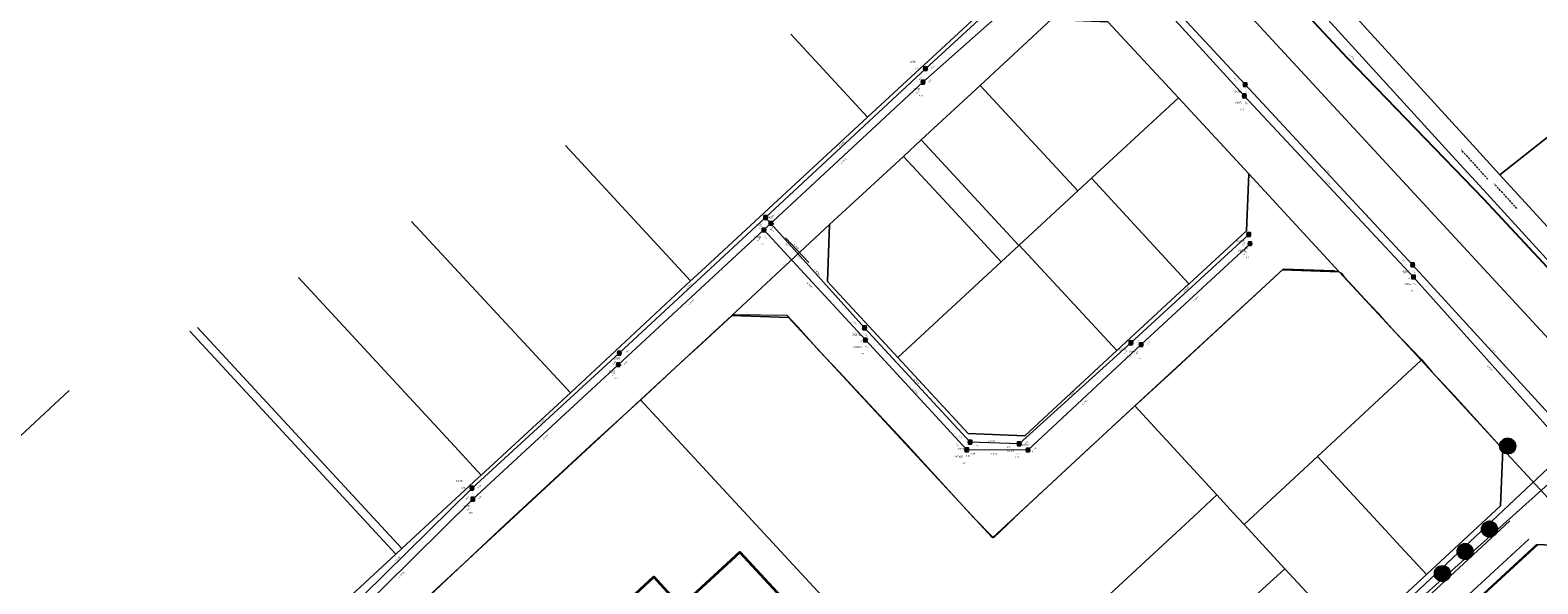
# Model space of a CAD drawing. Header units: metres. Extents: x 163628 to 167855, y 402678 to 405435.
# Tile 89 of 256: x 163973 to 164349, y 403521 to 403659. Entities that reach past the tile are written whole.
import ezdxf

# ---------------------------------------------------------------- set-up
doc = ezdxf.new("R2010")
doc.units = ezdxf.units.M
doc.linetypes.add('DASHED2', pattern=[0.375, 0.25, -0.125])
doc.layers.get('0').update_dxf_attribs({"lineweight": 25})
for name, color, linetype, lineweight in [('B-WE-KW-KUNSTWERK_DUIKER-G', 252, 'Continuous', 18), ('X-CA190022.004-UO-BGT_Ondergrond$0$GE_314_WGDRijbaanLokaleweg_Vlak_GEM', 253, 'Continuous', 9), ('X-CA190022.004-UO-BGT_Ondergrond$0$GE_401_OTDErf_Vlak_GEM', 253, 'Continuous', 9), ('X-CA190022.004-UO-BGT_Ondergrond$0$GE_601_PNDgrondvlakpand_Vlak_MV_GEM', 34, 'Continuous', 35), ('X-CA190022.004-UO-KAD_Percelen$0$B-WE-KG-GRENS_PERCEEL-GV', 150, 'Continuous', 9), ('X-CA190022.004-UO-WHM_Riolering gemeente - drukleidingen_v0.1$0$Riool_onder_druk_pvc_leidingen_315_hgml', 214, 'X-CA190022.004-UO-WHM_Riolering gemeente - drukleidingen_v0.1$0$1-200 PERSLEIDING', 25), ('X-CA190022.004-UO-WHM_Riolering gemeente_NLCS_v0.2$0$B-WE-RI-BOB-T18', 214, 'Continuous', 15), ('X-CA190022.004-UO-WHM_Riolering gemeente_NLCS_v0.2$0$B-WE-RI-DIAMETER-T18', 214, 'Continuous', 15), ('X-CA190022.004-UO-WHM_Riolering gemeente_NLCS_v0.2$0$B-WE-RI-HWA_TRANSPORTLEIDING-G', 214, 'X-CA190022.004-UO-WHM_Riolering gemeente_NLCS_v0.2$0$1-200 HEMELWATER', 15), ('X-CA190022.004-UO-WHM_Riolering gemeente_NLCS_v0.2$0$B-WE-RI-PUT-S', 214, 'Continuous', 15), ('X-CA190022.004-UO-WHM_Riolering gemeente_NLCS_v0.2$0$B-WE-RI-PUTDEKSELHOOGTE-T18', 214, 'Continuous', 15), ('X-CA190022.004-UO-WHM_Riolering gemeente_NLCS_v0.2$0$B-WE-RI-PUTNUMMER-T25', 214, 'Continuous', 15), ('X-CA190022.004-UO-WHM_Riolering gemeente_NLCS_v0.2$0$B-WE-RI-VWA_TRANSPORTLEIDING-G', 214, 'X-CA190022.004-UO-WHM_Riolering gemeente_NLCS_v0.2$0$1-200 VUILWATER', 15)]:
    doc.layers.add(name, color=color, linetype=linetype, lineweight=lineweight)
doc.layers.add('X-CA190022.004-UO-DWM_Beplanting$0$B-WE-GR-BOOM-S AFKOMSTIG UIT BOMENBESTAND GEMEENTE', color=252, linetype='Continuous')
doc.layers.add('X-CA190022.004-UO-DWM_Beplanting$0$N-GV-GR-GRAS-A-200', color=7, linetype='Continuous')
doc.styles.add('X-CA190022.004-UO-WHM_Riolering gemeente - drukleidingen_v0.1$0$NLCS-ISO', font='NLCS-ISO.ttf')
doc.styles.add('X-CA190022.004-UO-WHM_Riolering gemeente_NLCS_v0.2$0$NLCS-ISO', font='NLCS-ISO.ttf')
doc.styles.add('X-CA190022.004-UO-WHM_Riolering gemeente_NLCS_v0.2$0$NLCS-ISO-M200-T18', font='NLCS-ISO.ttf', dxfattribs={"height": 0.36})
doc.styles.add('X-CA190022.004-UO-WHM_Riolering gemeente_NLCS_v0.2$0$NLCS-ISO-M200-T25', font='NLCS-ISO.ttf', dxfattribs={"height": 0.5})
doc.linetypes.add('X-CA190022.004-UO-WHM_Riolering gemeente - drukleidingen_v0.1$0$1-200 PERSLEIDING', pattern='A,1.5,-0.6,["PERS",X-CA190022.004-UO-WHM_Riolering gemeente - drukleidingen_v0.1$0$NLCS-ISO,S=0.24,R=0,X=-0.5,Y=-0.12],-0.65', length=2.75)
doc.linetypes.add('X-CA190022.004-UO-WHM_Riolering gemeente_NLCS_v0.2$0$1-200 HEMELWATER', pattern='A,1.5,-0.6,["HWA",X-CA190022.004-UO-WHM_Riolering gemeente_NLCS_v0.2$0$NLCS-ISO,S=0.24,R=0,X=-0.5,Y=-0.12],-0.3', length=2.4)
doc.linetypes.add('X-CA190022.004-UO-WHM_Riolering gemeente_NLCS_v0.2$0$1-200 VUILWATER', pattern='A,1.5,-0.6,["DWA",X-CA190022.004-UO-WHM_Riolering gemeente_NLCS_v0.2$0$NLCS-ISO,S=0.24,R=0,X=-0.5,Y=-0.12],-0.3', length=2.4)

# ---------------------------------------------------------------- blocks, each defined once
blk = doc.blocks.new('X-CA190022.004-UO-WHM_Riolering gemeente_NLCS_v0.2$0$B-SRI-PUT_BETON-SO')
blk.add_line((-1.4, -1.4), (1.4, 1.4))
at = {"lineweight": -3, "flags": 128}
blk.add_lwpolyline([(2, -2), (2, 2), (-2, 2), (-2, -2)], close=True, dxfattribs=at)
at = {"lineweight": -3}
blk.add_circle((0, 0), 2, dxfattribs=at)
blk = doc.blocks.new('X-CA190022.004-UO-DWM_Beplanting$0$SGR-BOOM_01-SO')
at = {"linetype": 'ByBlock', "lineweight": 18}
h = blk.add_hatch(color=0, dxfattribs=at)
h.dxf.hatch_style = 1
edge = h.paths.add_edge_path()
edge.add_arc((0, 0), 0.25, 0, 360)
at = {"color": 0, "linetype": 'ByBlock', "lineweight": 18}
for radius in [2, 0.25]:
    blk.add_circle((0, 0), radius, dxfattribs=at)
blk = doc.blocks.new('X-CA190022.004-UO-DWM_Beplanting$0$IMGEOBoom')
at = {"transparency": 33554457}
h = blk.add_hatch(color=256, dxfattribs=at)
h.dxf.hatch_style = 1
edge = h.paths.add_edge_path()
edge.add_arc((0, 0), 100, 0, 360)
edge = h.paths.add_edge_path(flags=17)
edge.add_arc((0, 0), 12.5, 0, 360)
h = blk.add_hatch()
h.set_pattern_fill('ANGLE', color=256)
h.set_pattern_definition([(0, (0, 0), (0, 6.985), [5.08, -1.905]), (90, (0, 0), (-6.985, 4e-16), [5.08, -1.905])])
edge = h.paths.add_edge_path(flags=17)
edge.add_arc((0, 0), 12.5, 0, 360)
at = {"layer": 'X-CA190022.004-UO-DWM_Beplanting$0$N-GV-GR-GRAS-A-200'}
h = blk.add_hatch(color=256, dxfattribs=at)
h.dxf.hatch_style = 1
edge = h.paths.add_edge_path(flags=17)
edge.add_arc((0, 0), 12.5, 0, 360)
at = {"xscale": 50, "yscale": 50, "zscale": 50}
blk.add_blockref('X-CA190022.004-UO-DWM_Beplanting$0$SGR-BOOM_01-SO', (0, 0), dxfattribs=at)

msp = doc.modelspace()

# ---------------------------------------------------------------- linework, layer by layer
at = {"layer": 'B-WE-KW-KUNSTWERK_DUIKER-G', "linetype": 'DASHED2', "ltscale": 2, "flags": 128}
for points in [[(164336.228, 403621.649), (164329.56, 403628.956)], [(164343.44, 403614.365), (164337.834, 403620.456)]]:
    msp.add_lwpolyline(points, dxfattribs=at)
at = {"layer": 'X-CA190022.004-UO-BGT_Ondergrond$0$GE_314_WGDRijbaanLokaleweg_Vlak_GEM', "flags": 128}
for points in [[(164171.712, 403379.416), (164172.084, 403379.76), (164220.815, 403424.824), (164231.312, 403434.53), (164251.364, 403453.071), (164259.771, 403460.845), (164260.937, 403461.923), (164269.442, 403469.787), (164301.838, 403499.752), (164302.958, 403500.79), (164306.775, 403504.328), (164315.372, 403512.298), (164341.662, 403536.67)], [(164346.364, 403532.147), (164336.681, 403523.174), (164330.498, 403517.445), (164315.256, 403503.321), (164305.01, 403493.828), (164295.413, 403484.949), (164288.546, 403478.6), (164286.117, 403476.354), (164265.184, 403457.002), (164261.843, 403453.913), (164234.977, 403429.074), (164225.894, 403420.677), (164204.85, 403401.219), (164196.292, 403393.307), (164175.226, 403373.829), (164174.284, 403372.958)]]:
    msp.add_lwpolyline(points, dxfattribs=at)
at = {"layer": 'X-CA190022.004-UO-BGT_Ondergrond$0$GE_401_OTDErf_Vlak_GEM', "flags": 128}
for points in [[(164067.041, 403512.605), (164091.552, 403535.711), (164113.79, 403556.244), (164125.459, 403566.836), (164136.422, 403577.038), (164138.578, 403579.005), (164139.636, 403579.971), (164139.644, 403579.979), (164148.174, 403587.763), (164148.864, 403587.979), (164161.703, 403587.805), (164164.522, 403584.815), (164169.827, 403579.007), (164174.719, 403573.818), (164183.498, 403564.396), (164191.831, 403555.412), (164200.265, 403546.203), (164208.222, 403537.515), (164213.143, 403532.447), (164218.331, 403537.339), (164218.317, 403537.414), (164226.564, 403545.064), (164237.18, 403554.932), (164241.429, 403558.882), (164248.054, 403565.04), (164258.608, 403574.66), (164263.432, 403579.157), (164278.586, 403593.1), (164285.327, 403599.368), (164285.333, 403599.374), (164297.898, 403598.909), (164298.915, 403598.688), (164299.742, 403598.31), (164300.386, 403597.491), (164304.744, 403592.71), (164305.423, 403591.944), (164308.861, 403588.341), (164309.24, 403587.944), (164313.247, 403583.55), (164319.646, 403576.847), (164322.311, 403573.691), (164327.929, 403567.817), (164339.939, 403554.537)], [(164137.741, 403394.779), (164130.705, 403395.048), (164066.082, 403464.885), (164077.251, 403475.219), (164084.048, 403467.893), (164105.835, 403488.05), (164099.021, 403495.354), (164128.618, 403522.754), (164135.39, 403515.429), (164150.027, 403528.929), (164204.428, 403470.152), (164188.006, 403454.921), (164194.788, 403447.578), (164137.741, 403394.779)], [(164364.293, 403392.58), (164334.793, 403377.305), (164298.889, 403356.556), (164278.484, 403378.666), (164256.764, 403402.439), (164244.941, 403415.139), (164234.797, 403425.741), (164264.875, 403453.404), (164268.419, 403456.527), (164286.725, 403473.698), (164291.383, 403477.618), (164295.701, 403482.042), (164298.016, 403484.078), (164307.024, 403492.153), (164307.75, 403493.209), (164315.215, 403500.186), (164318.159, 403502.685), (164326.85, 403510.791), (164330.817, 403514.684), (164332.939, 403516.348), (164337.49, 403520.505), (164348.693, 403530.782)]]:
    msp.add_lwpolyline(points, dxfattribs=at)
at = {"layer": 'X-CA190022.004-UO-BGT_Ondergrond$0$GE_601_PNDgrondvlakpand_Vlak_MV_GEM', "flags": 128}
msp.add_lwpolyline([(164137.741, 403394.779), (164130.705, 403395.048), (164066.082, 403464.885), (164077.251, 403475.219), (164084.048, 403467.893), (164105.835, 403488.05), (164099.021, 403495.354), (164128.618, 403522.754), (164135.39, 403515.429), (164150.027, 403528.929), (164204.428, 403470.152), (164188.006, 403454.921), (164194.788, 403447.578), (164137.741, 403394.779)], dxfattribs=at)
at = {"layer": 'X-CA190022.004-UO-KAD_Percelen$0$B-WE-KG-GRENS_PERCEEL-GV', "flags": 128}
for points in [[(164261.228, 403706.309), (164272.895, 403695.302), (164331.702, 403630.909), (164339.204, 403622.748), (164399.798, 403670.625), (164482.087, 403734.976), (164502.692, 403751.089), (164496.934, 403757.939), (164468.225, 403789.03), (164456.062, 403802.473)], [(164444.596, 403503.272), (164412.082, 403541.534), (164393.176, 403563.781), (164388.711, 403568.662), (164373.729, 403585.025), (164339.204, 403622.748), (164331.702, 403630.909), (164272.895, 403695.302), (164261.228, 403706.309)], [(164244.117, 403697.864), (164382.73, 403547.962), (164467.184, 403447.137), (164474.656, 403438.052), (164476.902, 403439.143), (164487.569, 403444.164), (164388.991, 403559.989), (164335.093, 403619.023), (164327.271, 403627.471), (164268.836, 403691.623), (164256.121, 403703.788)], [(164256.121, 403703.788), (164268.836, 403691.623), (164327.271, 403627.471), (164335.093, 403619.023), (164388.991, 403559.989), (164487.569, 403444.164), (164492.811, 403446.689), (164489.137, 403451.001), (164487.991, 403452.346), (164450.199, 403496.696), (164444.596, 403503.272)], [(164464.658, 403441.585), (164469.708, 403435.65), (164474.656, 403438.052), (164467.184, 403447.137), (164382.73, 403547.962), (164244.117, 403697.864)], [(164162.758, 403657.707), (164181.828, 403637.097), (164218.541, 403671.011), (164219.124, 403685.153), (164218.886, 403685.41)], [(164218.886, 403685.41), (164219.124, 403685.153), (164241.656, 403660.769), (164259.183, 403641.854), (164276.688, 403622.967), (164299.208, 403598.634), (164319.627, 403576.641), (164339.939, 403554.537), (164362.42, 403530.213), (164375.611, 403515.963), (164394.193, 403505.178), (164412.451, 403494.492), (164427.408, 403485.739), (164430.171, 403482.483), (164464.658, 403441.585)], [(164106.657, 403630.018), (164137.79, 403596.349), (164140.412, 403598.775), (164181.828, 403637.097), (164162.758, 403657.707)], [(164107.874, 403568.552), (164137.79, 403596.349), (164106.657, 403630.018)], [(164040.213, 403597.223), (164079.024, 403555.227), (164085.656, 403548.05), (164107.874, 403568.552), (164068.341, 403611.106)], [(164068.341, 403611.106), (164107.874, 403568.552)], [(164015.054, 403584.806), (164065.911, 403529.831), (164084.921, 403547.372), (164085.656, 403548.05), (164079.024, 403555.227), (164040.213, 403597.223)], [(163997.382, 403480.119), (164012.681, 403480.572), (164064.421, 403528.4), (164052.3, 403541.519), (164013.169, 403583.875)], [(164013.169, 403583.875), (164052.3, 403541.519), (164064.421, 403528.4)], [(164064.421, 403528.4), (164065.911, 403529.831), (164015.054, 403584.806)], [(163924.466, 403540.094), (163935.104, 403531.285), (163945.84, 403541.321), (163949.219, 403537.632), (163957.553, 403545.351), (163983.178, 403569.073)], [(163983.178, 403569.073), (163957.553, 403545.351), (163949.219, 403537.632), (163938.953, 403528.122), (163954.024, 403515.741), (163997.382, 403480.119)], [(164330.627, 403514.464), (164348.279, 403530.814), (164362.42, 403530.213), (164339.939, 403554.537), (164339.38, 403540.411), (164320.944, 403523.34), (164302.68, 403506.429)]]:
    msp.add_lwpolyline(points, dxfattribs=at)
for points in [[(164241.656, 403660.769), (164219.124, 403685.153), (164218.541, 403671.011), (164181.828, 403637.097), (164140.412, 403598.775), (164137.79, 403596.349), (164107.874, 403568.552), (164085.656, 403548.05), (164084.921, 403547.372), (164065.911, 403529.831), (164064.421, 403528.4), (164012.681, 403480.572), (163997.382, 403480.119), (164023.261, 403458.91), (164022.925, 403472.093), (164125.348, 403566.768), (164148.054, 403587.78), (164172.389, 403610.384), (164190.782, 403627.316), (164195.204, 403631.408), (164209.858, 403644.968), (164227.536, 403661.325)], [(164373.729, 403585.025), (164434.428, 403633.247), (164399.798, 403670.625), (164339.204, 403622.748)], [(164209.858, 403644.968), (164234.16, 403618.724), (164237.594, 403621.893), (164259.183, 403641.854), (164241.656, 403660.769), (164227.536, 403661.325)], [(164195.204, 403631.408), (164219.458, 403605.157), (164219.589, 403605.278), (164234.16, 403618.724), (164209.858, 403644.968)], [(164276.688, 403622.967), (164259.183, 403641.854), (164237.594, 403621.893), (164261.806, 403595.607), (164261.862, 403595.665), (164276.116, 403608.806)], [(164195.204, 403631.408), (164190.782, 403627.316), (164201.647, 403615.605), (164215.045, 403601.075), (164219.458, 403605.157)], [(164172.389, 403610.384), (164171.838, 403596.225), (164189.353, 403577.307), (164215.045, 403601.075), (164201.647, 403615.605), (164190.782, 403627.316)], [(164189.353, 403577.307), (164171.838, 403596.225), (164172.389, 403610.384), (164148.054, 403587.78), (164162.197, 403587.28), (164212.943, 403532.445), (164248.355, 403565.263), (164285.064, 403599.129), (164299.208, 403598.634), (164276.688, 403622.967), (164276.116, 403608.806), (164261.862, 403595.665), (164261.806, 403595.607), (164243.868, 403579.039), (164220.999, 403557.852), (164206.835, 403558.397)], [(164237.594, 403621.893), (164234.16, 403618.724), (164219.589, 403605.278), (164243.868, 403579.039), (164261.806, 403595.607)], [(164219.589, 403605.278), (164219.458, 403605.157), (164215.045, 403601.075), (164189.353, 403577.307), (164206.835, 403558.397), (164220.999, 403557.852), (164243.868, 403579.039)], [(164268.751, 403543.128), (164272.93, 403538.593), (164275.52, 403535.782), (164293.782, 403552.699), (164319.627, 403576.641), (164299.208, 403598.634), (164285.064, 403599.129), (164248.355, 403565.263)], [(164148.054, 403587.78), (164125.348, 403566.768), (164203.337, 403482.614), (164263.085, 403537.887), (164268.751, 403543.128), (164248.355, 403565.263), (164212.943, 403532.445), (164162.197, 403587.28)], [(164319.627, 403576.641), (164293.782, 403552.699), (164310.683, 403534.371), (164310.712, 403534.398), (164313.467, 403531.432), (164320.944, 403523.34), (164339.38, 403540.411), (164339.939, 403554.537)], [(164203.337, 403482.614), (164125.348, 403566.768), (164022.925, 403472.093), (164023.261, 403458.91), (164123.292, 403376.825), (164165.882, 403380.425), (164237.134, 403446.038)], [(164275.52, 403535.782), (164285.703, 403524.793), (164302.68, 403506.429), (164320.944, 403523.34), (164313.467, 403531.432), (164310.712, 403534.398), (164310.683, 403534.371), (164293.782, 403552.699)], [(164275.52, 403535.782), (164272.93, 403538.593), (164268.751, 403543.128), (164263.085, 403537.887), (164203.337, 403482.614), (164237.134, 403446.038), (164291.64, 403496.19), (164274.581, 403514.661), (164285.703, 403524.793)], [(164330.627, 403514.464), (164361.357, 403481.336), (164364.639, 403477.798), (164382.295, 403494.155), (164394.193, 403505.178), (164375.611, 403515.963), (164362.42, 403530.213), (164348.279, 403530.814)], [(164274.581, 403514.661), (164291.64, 403496.19), (164302.68, 403506.429), (164285.703, 403524.793)]]:
    msp.add_lwpolyline(points, close=True, dxfattribs=at)
at = {"layer": 'X-CA190022.004-UO-WHM_Riolering gemeente - drukleidingen_v0.1$0$Riool_onder_druk_pvc_leidingen_315_hgml', "flags": 128}
msp.add_lwpolyline([(164086, 403836), (164092.56, 403838.752), (164096.912, 403838.528), (164116.928, 403837.888), (164122.32, 403837.696), (164125.824, 403837.28), (164136.672, 403826.432), (164146.896, 403816.128), (164153.12, 403809.536), (164174.32, 403787.296), (164202.816, 403757.184), (164214.656, 403743.936), (164223.632, 403734.08), (164233.04, 403723.584), (164260.736, 403695.488), (164285.904, 403668.224), (164301.104, 403651.872), (164335.136, 403616.8), (164389.456, 403558.528), (164411.024, 403533.664), (164423.232, 403519.456), (164441.072, 403501.408), (164452.624, 403488.192), (164458.976, 403480.544), (164466.176, 403472.448), (164470.448, 403467.328), (164479.936, 403455.872), (164481.088, 403454.304)], dxfattribs=at)
at = {"layer": 'X-CA190022.004-UO-WHM_Riolering gemeente_NLCS_v0.2$0$B-WE-RI-HWA_TRANSPORTLEIDING-G'}
for p, q in [((164196.24, 403649.12), (164237.2, 403686.656)), ((164275.792, 403645.152), (164237.2, 403686.656)), ((164156.448, 403612.096), (164196.24, 403649.12)), ((164317.472, 403600.352), (164275.792, 403645.152)), ((164120.048, 403578.368), (164156.448, 403612.096)), ((164156.448, 403612.096), (164157.776, 403610.656)), ((164181.088, 403584.672), (164157.776, 403610.656)), ((164276.688, 403607.904), (164247.36, 403580.96)), ((164161.44, 403607.104), (164167.194, 403600.928)), ((164357.904, 403556.16), (164317.472, 403600.352)), ((164181.088, 403584.672), (164207.344, 403556.256)), ((164083.408, 403544.8), (164120.048, 403578.368)), ((164247.36, 403580.96), (164219.568, 403555.84)), ((164219.568, 403555.84), (164207.344, 403556.256)), ((164316.256, 403516.96), (164357.904, 403556.16)), ((164048, 403510.016), (164083.408, 403544.8))]:
    msp.add_line(p, q, dxfattribs=at)
at = {"layer": 'X-CA190022.004-UO-WHM_Riolering gemeente_NLCS_v0.2$0$B-WE-RI-VWA_TRANSPORTLEIDING-G'}
for p, q in [((164195.616, 403645.76), (164238.08, 403683.424)), ((164275.584, 403642.368), (164238.08, 403683.424)), ((164156.032, 403609.024), (164195.616, 403645.76)), ((164317.696, 403597.312), (164275.584, 403642.368)), ((164119.808, 403575.52), (164156.032, 403609.024)), ((164181.28, 403581.664), (164156.032, 403609.024)), ((164277.008, 403605.6), (164249.92, 403580.512)), ((164358.112, 403552.032), (164317.696, 403597.312)), ((164206.512, 403554.368), (164181.28, 403581.664)), ((164249.92, 403580.512), (164221.744, 403554.304)), ((164083.6, 403542.08), (164119.808, 403575.52)), ((164221.744, 403554.304), (164206.512, 403554.368)), ((164316.736, 403514.944), (164358.112, 403552.032)), ((164048, 403507.008), (164083.6, 403542.08))]:
    msp.add_line(p, q, dxfattribs=at)

# ---------------------------------------------------------------- block references
at = {"layer": 'X-CA190022.004-UO-DWM_Beplanting$0$B-WE-GR-BOOM-S AFKOMSTIG UIT BOMENBESTAND GEMEENTE', "xscale": 0.02, "yscale": 0.02, "zscale": 0.02}
for p in [(164341.127, 403555.297), (164336.602, 403534.617), (164330.535, 403529.075), (164324.877, 403523.592)]:
    msp.add_blockref('X-CA190022.004-UO-DWM_Beplanting$0$IMGEOBoom', p, dxfattribs=at)
at = {"layer": 'X-CA190022.004-UO-WHM_Riolering gemeente_NLCS_v0.2$0$B-WE-RI-PUT-S', "xscale": 0.2, "yscale": 0.2, "zscale": 0.2}
for p in [(164196.24, 403649.12), (164195.616, 403645.76), (164275.792, 403645.152), (164275.584, 403642.368), (164156.448, 403612.096), (164156.032, 403609.024), (164157.776, 403610.656), (164276.688, 403607.904), (164277.008, 403605.6), (164317.472, 403600.352), (164317.696, 403597.312), (164181.088, 403584.672), (164181.28, 403581.664), (164120.048, 403578.368), (164247.36, 403580.96), (164249.92, 403580.512), (164119.808, 403575.52), (164207.344, 403556.256), (164219.568, 403555.84), (164206.512, 403554.368), (164221.744, 403554.304), (164083.408, 403544.8), (164083.6, 403542.08)]:
    msp.add_blockref('X-CA190022.004-UO-WHM_Riolering gemeente_NLCS_v0.2$0$B-SRI-PUT_BETON-SO', p, dxfattribs=at)

# ---------------------------------------------------------------- texts
at = {"layer": 'X-CA190022.004-UO-WHM_Riolering gemeente_NLCS_v0.2$0$B-WE-RI-BOB-T18', "style": 'X-CA190022.004-UO-WHM_Riolering gemeente_NLCS_v0.2$0$NLCS-ISO-M200-T18'}
for s, rotation, p in [('6.54', 42.4859, (164197.794, 403649.052)), ('6.54', 42.9308, (164194.778, 403646.257)), ('6.17', 41.5682, (164197.163, 403645.667)), ('6.41', 312.9377, (164272.952, 403646.645)), ('6.17', 42.8724, (164194.145, 403642.899)), ('5.67', 312.4108, (164272.766, 403643.871)), ('6.41', 312.9258, (164275.734, 403643.606)), ('5.67', 313.0724, (164275.538, 403640.805)), ('6.64', 42.9308, (164157.995, 403612.034)), ('6.64', 42.8063, (164154.972, 403609.23)), ('6.29', 42.8724, (164157.584, 403608.952)), ('6.61', 311.9152, (164157.697, 403609.097)), ('6.29', 42.7445, (164154.559, 403606.152)), ('6.35', 312.7081, (164155.968, 403607.456)), ('6.64', 312.9446, (164161.385, 403605.55)), ('7.00', 42.553, (164275.194, 403605.055)), ('6.61', 312.9446, (164164.331, 403602.388)), ('6.90', 42.7893, (164275.527, 403602.747)), ('6.50', 312.9258, (164314.635, 403601.827)), ('5.81', 313.0724, (164314.851, 403598.8)), ('6.50', 312.4677, (164317.402, 403598.786)), ('5.81', 311.7528, (164317.603, 403595.767)), ('6.80', 311.9152, (164178.269, 403586.206)), ('6.41', 312.7081, (164178.439, 403583.138)), ('6.80', 312.7426, (164181.03, 403583.126)), ('6.91', 42.553, (164248.914, 403580.895)), ('6.68', 42.8063, (164121.604, 403578.32)), ('6.41', 312.7586, (164181.22, 403580.096)), ('6.91', 42.0955, (164245.842, 403578.135)), ('6.78', 42.9424, (164248.444, 403577.664)), ('6.78', 42.7893, (164251.474, 403580.451)), ('6.68', 42.5005, (164118.567, 403575.528)), ('6.38', 42.7445, (164121.364, 403575.469)), ('6.38', 42.7182, (164118.337, 403572.672)), ('6.60', 312.7586, (164203.668, 403555.846)), ('6.78', 312.7426, (164204.509, 403557.747)), ('6.78', 358.0786, (164208.413, 403555.124)), ('6.81', 358.0786, (164216.515, 403554.858)), ('6.81', 42.0955, (164221.124, 403555.772)), ('6.60', 359.7369, (164207.606, 403553.256)), ('6.65', 359.7369, (164218.725, 403553.212)), ('6.65', 42.9424, (164223.304, 403554.235)), ('6.78', 42.5005, (164084.964, 403544.732)), ('6.78', 44.4977, (164082.026, 403541.898)), ('6.61', 42.7182, (164085.154, 403542.028)), ('6.61', 44.5821, (164082.221, 403539.186))]:
    msp.add_text(s, height=0.36, rotation=rotation, dxfattribs=at).set_placement(p)
at = {"layer": 'X-CA190022.004-UO-WHM_Riolering gemeente_NLCS_v0.2$0$B-WE-RI-DIAMETER-T18', "style": 'X-CA190022.004-UO-WHM_Riolering gemeente_NLCS_v0.2$0$NLCS-ISO-M200-T18'}
for s, rotation, p in [('ø P315', 313.1753, (164301.635, 403652.492)), ('ø B600', 42.9308, (164174.906, 403629.68)), ('ø B300', 42.8724, (164175.337, 403625.436)), ('ø B400', 312.9258, (164295.719, 403624.197)), ('ø B300', 313.0724, (164295.725, 403621.285)), ('ø B500', 312.9446, (164163.391, 403605.45)), ('ø B500', 311.9152, (164168.543, 403599.123)), ('ø B500', 42.8063, (164136.809, 403594.313)), ('ø B300', 312.7081, (164166.715, 403595.826)), ('ø B400', 42.553, (164260.577, 403593.518)), ('ø B300', 42.7445, (164137.433, 403590.322)), ('ø B300', 42.7893, (164262.973, 403591.11)), ('ø B400', 312.4677, (164336.79, 403579.699)), ('ø B300', 311.7528, (164335.974, 403575.208)), ('ø B500', 312.7426, (164193.308, 403571.916)), ('ø B300', 312.7586, (164192.982, 403569.45)), ('ø B400', 42.0955, (164232.01, 403567.509)), ('ø B300', 42.9424, (164235.347, 403565.459)), ('ø B500', 42.5005, (164100.289, 403560.676)), ('ø B300', 42.7182, (164101.217, 403556.862)), ('ø B400', 358.0786, (164211.791, 403556.414)), ('ø B300', 359.7369, (164212.445, 403553.236)), ('ø B700', 43.2599, (164335.656, 403535.617)), ('ø B300', 41.8734, (164335.974, 403532.587)), ('ø B400', 44.4977, (164064.296, 403526.436)), ('ø B300', 44.5821, (164065.375, 403522.582))]:
    msp.add_text(s, height=0.36, rotation=rotation, dxfattribs=at).set_placement(p)
at = {"layer": 'X-CA190022.004-UO-WHM_Riolering gemeente_NLCS_v0.2$0$B-WE-RI-PUTDEKSELHOOGTE-T18', "style": 'X-CA190022.004-UO-WHM_Riolering gemeente_NLCS_v0.2$0$NLCS-ISO-M200-T18'}
for p in [(164193.594, 403649.052), (164194.597, 403642.19), (164274.777, 403641.59), (164274.577, 403638.79), (164155.427, 403608.52), (164157.952, 403610.336), (164155.017, 403605.44), (164275.677, 403604.32), (164275.997, 403602.02), (164316.457, 403596.77), (164316.677, 403593.75), (164180.077, 403581.11), (164180.267, 403578.08), (164246.347, 403577.39), (164119.975, 403575.248), (164248.907, 403576.94), (164118.797, 403571.96), (164206.337, 403552.69), (164218.557, 403552.28), (164222.122, 403553.69), (164205.497, 403550.79), (164080.764, 403544.732), (164082.587, 403538.52)]:
    msp.add_text('9.15', height=0.36, dxfattribs=at).set_placement(p)
at = {"layer": 'X-CA190022.004-UO-WHM_Riolering gemeente_NLCS_v0.2$0$B-WE-RI-PUTNUMMER-T25', "style": 'X-CA190022.004-UO-WHM_Riolering gemeente_NLCS_v0.2$0$NLCS-ISO-M200-T25'}
for s, p in [('S036', (164192.234, 403650.652)), ('V035', (164193.237, 403643.79)), ('S006', (164273.417, 403643.19)), ('V005', (164273.217, 403640.39)), ('K002', (164156.592, 403611.936)), ('S037', (164154.067, 403610.12)), ('V036', (164153.657, 403607.04)), ('S037E', (164273.637, 403605.92)), ('V036E', (164273.957, 403603.62)), ('S005', (164315.097, 403598.37)), ('V004', (164315.317, 403595.35)), ('S037A', (164178.037, 403582.71)), ('V036A', (164178.227, 403579.68)), ('S037D', (164244.307, 403578.99)), ('V036D', (164246.867, 403578.54)), ('V037', (164117.437, 403573.56)), ('S038', (164118.615, 403576.848)), ('V036C', (164220.082, 403555.29)), ('V036B', (164203.457, 403552.39)), ('S037B', (164204.297, 403554.29)), ('S037C', (164216.517, 403553.88)), ('S039', (164079.404, 403546.332)), ('V038', (164081.227, 403540.12))]:
    msp.add_text(s, height=0.5, dxfattribs=at).set_placement(p)

doc.saveas('drawing.dxf')
